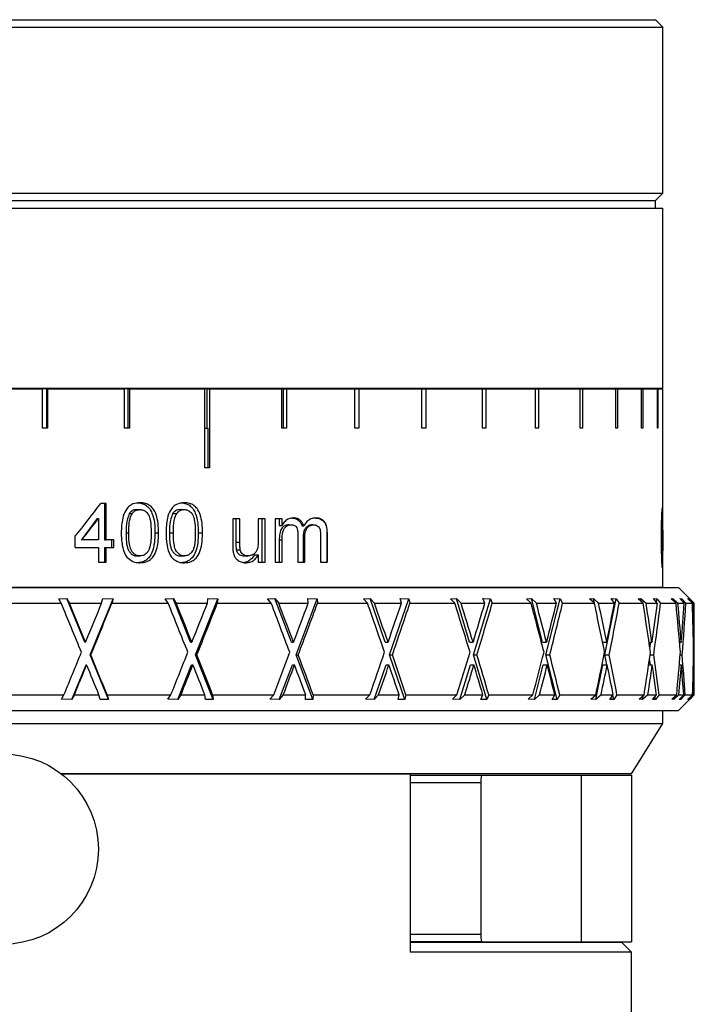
# Model space of a CAD drawing. Header units: inches. Extents: x 1.9 to 19.8, y 1.2 to 15.9.
# Tile 3 of 11: x 3.8 to 5.2, y 8.4 to 10.4. Entities that reach past the tile are written whole.
import ezdxf

# ---------------------------------------------------------------- set-up
doc = ezdxf.new("R2010")
doc.units = ezdxf.units.IN
doc.header["$MEASUREMENT"] = 0

msp = doc.modelspace()

# ---------------------------------------------------------------- linework, layer by layer
at = {"color": 7, "linetype": 'Continuous', "lineweight": 25}
for p, q in [((3.782, 10.3741), (5.0795, 10.3741)), ((5.0945, 10.3591), (5.0795, 10.3741)), ((3.782, 10.3591), (5.0945, 10.3591)), ((5.0945, 10.0291), (5.0945, 10.3591)), ((3.782, 10.0291), (5.0945, 10.0291)), ((5.0795, 10.0141), (5.0945, 10.0291)), ((3.782, 10.0141), (5.0795, 10.0141)), ((5.0795, 9.9991), (5.0795, 10.0141)), ((3.782, 9.9991), (5.0945, 9.9991)), ((5.0945, 9.6411), (5.0945, 9.9991)), ((3.7046, 9.64), (3.8594, 9.64)), ((3.782, 9.6411), (5.0945, 9.6411)), ((3.8594, 9.5613), (3.8594, 9.64)), ((3.8684, 9.64), (3.8594, 9.64)), ((3.8684, 9.5613), (3.8684, 9.64)), ((3.8684, 9.64), (3.8694, 9.64)), ((3.8694, 9.64), (3.8694, 9.5613)), ((3.8694, 9.64), (4.023, 9.64)), ((4.023, 9.5613), (4.023, 9.64)), ((4.03, 9.64), (4.023, 9.64)), ((4.03, 9.5613), (4.03, 9.64)), ((4.03, 9.64), (4.0328, 9.64)), ((4.0328, 9.64), (4.0328, 9.5613)), ((4.0328, 9.64), (4.1828, 9.64)), ((4.1828, 9.4825), (4.1828, 9.64)), ((4.1877, 9.64), (4.1828, 9.64)), ((4.1877, 9.5613), (4.1877, 9.64)), ((4.1877, 9.64), (4.1923, 9.64)), ((4.1923, 9.64), (4.1923, 9.4825)), ((4.1923, 9.64), (4.3363, 9.64)), ((4.3363, 9.5613), (4.3363, 9.64)), ((4.339, 9.64), (4.3363, 9.64)), ((4.339, 9.5613), (4.339, 9.64)), ((4.339, 9.64), (4.3453, 9.64)), ((4.3453, 9.64), (4.3453, 9.5613)), ((4.3453, 9.64), (4.481, 9.64)), ((4.481, 9.5613), (4.481, 9.64)), ((4.4814, 9.64), (4.481, 9.64)), ((4.4814, 9.5613), (4.4814, 9.64)), ((4.4814, 9.64), (4.4895, 9.64)), ((4.4895, 9.64), (4.4895, 9.5613)), ((4.4895, 9.64), (4.6147, 9.64)), ((4.6147, 9.5613), (4.6147, 9.64)), ((4.6147, 9.64), (4.6224, 9.64)), ((4.6224, 9.64), (4.6224, 9.5613)), ((4.6224, 9.64), (4.7353, 9.64)), ((4.7353, 9.5613), (4.7353, 9.64)), ((4.7353, 9.64), (4.7422, 9.64)), ((4.7422, 9.64), (4.7422, 9.5613)), ((4.7422, 9.64), (4.8409, 9.64)), ((4.8409, 9.5613), (4.8409, 9.64)), ((4.8409, 9.64), (4.8467, 9.64)), ((4.8467, 9.64), (4.8467, 9.5613)), ((4.8467, 9.64), (4.9297, 9.64)), ((4.9297, 9.5613), (4.9297, 9.64)), ((4.9297, 9.64), (4.9345, 9.64)), ((4.9345, 9.64), (4.9345, 9.5613)), ((4.9345, 9.64), (5.0005, 9.64)), ((4.9382, 9.64), (4.9382, 9.6411)), ((5.0005, 9.5613), (5.0005, 9.64)), ((5.0005, 9.64), (5.0041, 9.64)), ((5.0041, 9.64), (5.0041, 9.5613)), ((5.0041, 9.64), (5.052, 9.64)), ((5.052, 9.5613), (5.052, 9.64)), ((5.052, 9.64), (5.0545, 9.64)), ((5.0545, 9.64), (5.0545, 9.5613)), ((5.0545, 9.64), (5.0835, 9.64)), ((5.0835, 9.5613), (5.0835, 9.64)), ((5.0835, 9.64), (5.0847, 9.64)), ((5.0847, 9.64), (5.0847, 9.5613)), ((5.0847, 9.64), (5.0945, 9.64)), ((5.0945, 9.4825), (5.0945, 9.64)), ((3.8694, 9.5613), (3.8594, 9.5613)), ((4.0328, 9.5613), (4.023, 9.5613)), ((4.1828, 9.5613), (4.1892, 9.5613)), ((4.1892, 9.4825), (4.1892, 9.5613)), ((4.3453, 9.5613), (4.3363, 9.5613)), ((4.4895, 9.5613), (4.481, 9.5613)), ((4.6224, 9.5613), (4.6147, 9.5613)), ((4.7422, 9.5613), (4.7353, 9.5613)), ((4.8467, 9.5613), (4.8409, 9.5613)), ((4.9345, 9.5613), (4.9297, 9.5613)), ((5.0041, 9.5613), (5.0005, 9.5613)), ((5.0545, 9.5613), (5.052, 9.5613)), ((5.0847, 9.5613), (5.0835, 9.5613)), ((4.1923, 9.4825), (4.1828, 9.4825)), ((5.0945, 9.245), (5.0945, 9.4825)), ((5.0945, 9.4825), (5.0945, 9.4825)), ((3.9862, 9.4117), (3.9756, 9.4117)), ((3.9828, 9.4117), (3.9828, 9.3392)), ((3.9862, 9.3392), (3.9862, 9.4117)), ((3.9684, 9.3816), (3.9373, 9.3392)), ((3.9684, 9.3816), (3.9711, 9.3816)), ((3.9711, 9.3816), (3.9711, 9.3392)), ((4.0324, 9.3916), (4.0381, 9.3916)), ((4.0473, 9.3996), (4.0536, 9.3996)), ((4.1187, 9.3916), (4.1267, 9.3916)), ((4.1336, 9.3996), (4.1419, 9.3996)), ((4.2525, 9.3815), (4.2383, 9.3815)), ((4.2383, 9.3815), (4.2383, 9.3284)), ((4.2445, 9.3815), (4.2445, 9.3346)), ((4.2525, 9.3346), (4.2525, 9.3815)), ((4.303, 9.3815), (4.289, 9.3815)), ((4.289, 9.3815), (4.289, 9.3362)), ((4.2963, 9.3815), (4.2963, 9.2953)), ((4.303, 9.2953), (4.303, 9.3815)), ((4.3365, 9.3815), (4.3226, 9.3815)), ((4.3226, 9.3815), (4.3226, 9.2953)), ((4.331, 9.3815), (4.331, 9.3681)), ((4.3365, 9.3681), (4.3365, 9.3815)), ((4.331, 9.3681), (4.3365, 9.3681)), ((4.3502, 9.3694), (4.3549, 9.3694)), ((4.3762, 9.367), (4.3796, 9.367)), ((4.3976, 9.3694), (4.3998, 9.3694)), ((3.9249, 9.324), (3.9249, 9.3465)), ((4.0259, 9.3535), (4.0314, 9.3535)), ((4.0835, 9.3535), (4.0908, 9.3535)), ((4.1122, 9.3535), (4.1201, 9.3535)), ((4.1697, 9.3535), (4.1782, 9.3535)), ((4.3681, 9.3503), (4.3681, 9.2953)), ((4.3784, 9.3445), (4.3784, 9.2953)), ((4.3784, 9.3445), (4.3817, 9.3445)), ((4.3817, 9.2953), (4.3817, 9.3445)), ((4.4129, 9.3486), (4.4129, 9.2953)), ((4.4259, 9.3542), (4.4259, 9.2953)), ((4.4259, 9.3542), (4.4264, 9.3542)), ((4.4264, 9.2953), (4.4264, 9.3542)), ((3.9249, 9.324), (3.9711, 9.324)), ((3.9373, 9.3392), (3.9381, 9.3392)), ((3.9711, 9.3392), (3.9381, 9.3392)), ((3.9711, 9.324), (3.9711, 9.2953)), ((3.9828, 9.3392), (3.9862, 9.3392)), ((3.9828, 9.324), (3.9828, 9.2953)), ((3.9828, 9.324), (3.9862, 9.324)), ((4.0013, 9.3392), (3.9862, 9.3392)), ((3.9862, 9.2953), (3.9862, 9.324)), ((3.9862, 9.324), (4.0013, 9.324)), ((3.9972, 9.3392), (3.9972, 9.324)), ((4.0013, 9.324), (4.0013, 9.3392)), ((4.2445, 9.3346), (4.2525, 9.3346)), ((4.331, 9.3392), (4.3365, 9.3392)), ((4.331, 9.3392), (4.331, 9.2953)), ((4.3365, 9.2953), (4.3365, 9.3392)), ((4.0475, 9.3074), (4.0537, 9.3074)), ((4.1338, 9.3074), (4.142, 9.3074)), ((4.2453, 9.3195), (4.2533, 9.3195)), ((4.2608, 9.3074), (4.2685, 9.3074)), ((4.2819, 9.3094), (4.289, 9.3094)), ((4.289, 9.3094), (4.289, 9.2953)), ((3.9711, 9.2953), (3.9862, 9.2953)), ((4.289, 9.2953), (4.303, 9.2953)), ((4.3226, 9.2953), (4.3365, 9.2953)), ((4.3681, 9.2953), (4.3817, 9.2953)), ((4.4129, 9.2953), (4.4264, 9.2953)), ((2.4382, 9.2445), (5.1248, 9.2445)), ((2.4695, 9.245), (5.0945, 9.245)), ((5.0295, 9.2445), (5.0295, 9.245)), ((5.1248, 9.2445), (5.1257, 9.2445)), ((5.1479, 9.2223), (5.1257, 9.2445)), ((3.7827, 9.2133), (3.897, 9.2133)), ((3.8922, 9.2222), (3.9083, 9.2228)), ((3.897, 9.2133), (3.8922, 9.2222)), ((3.9083, 9.2228), (3.9134, 9.2133)), ((3.9442, 9.1356), (3.9083, 9.2228)), ((3.9134, 9.2133), (3.9773, 9.2133)), ((3.9545, 9.1105), (4.0004, 9.2221)), ((3.9773, 9.2133), (3.98, 9.2228)), ((3.98, 9.2228), (4.0004, 9.2221)), ((4.0004, 9.2221), (3.9978, 9.2133)), ((3.9978, 9.2133), (4.1099, 9.2133)), ((4.1039, 9.2222), (4.1195, 9.2228)), ((4.1099, 9.2133), (4.1039, 9.2222)), ((4.1195, 9.2228), (4.1259, 9.2133)), ((4.1542, 9.1356), (4.1195, 9.2228)), ((4.1259, 9.2133), (4.1878, 9.2133)), ((4.1642, 9.1105), (4.2087, 9.2221)), ((4.1878, 9.2133), (4.1889, 9.2228)), ((4.1889, 9.2228), (4.2087, 9.2221)), ((4.2087, 9.2221), (4.2076, 9.2133)), ((4.2076, 9.2133), (4.3148, 9.2133)), ((4.3076, 9.2222), (4.3223, 9.2228)), ((4.3148, 9.2133), (4.3076, 9.2222)), ((4.3223, 9.2228), (4.3299, 9.2133)), ((4.355, 9.1356), (4.3223, 9.2228)), ((4.3299, 9.2133), (4.3883, 9.2133)), ((4.3645, 9.1105), (4.4064, 9.2221)), ((4.3878, 9.2228), (4.4064, 9.2221)), ((4.3883, 9.2133), (4.3878, 9.2228)), ((4.4064, 9.2221), (4.4069, 9.2133)), ((4.4069, 9.2133), (4.5065, 9.2133)), ((4.4984, 9.2222), (4.5118, 9.2228)), ((4.5065, 9.2133), (4.4984, 9.2222)), ((4.5118, 9.2228), (4.5204, 9.2133)), ((4.5418, 9.1356), (4.5118, 9.2228)), ((4.5204, 9.2133), (4.5739, 9.2133)), ((4.5504, 9.1105), (4.5888, 9.2221)), ((4.5718, 9.2228), (4.5888, 9.2221)), ((4.5739, 9.2133), (4.5718, 9.2228)), ((4.5888, 9.2221), (4.5908, 9.2133)), ((4.5908, 9.2133), (4.6804, 9.2133)), ((4.6715, 9.2222), (4.6834, 9.2228)), ((4.6804, 9.2133), (4.6715, 9.2222)), ((4.6834, 9.2228), (4.6928, 9.2133)), ((4.7098, 9.1356), (4.6834, 9.2228)), ((4.6928, 9.2133), (4.74, 9.2133)), ((4.7175, 9.1105), (4.7513, 9.2221)), ((4.7363, 9.2228), (4.7513, 9.2221)), ((4.74, 9.2133), (4.7363, 9.2228)), ((4.7513, 9.2221), (4.7548, 9.2133)), ((4.7548, 9.2133), (4.8322, 9.2133)), ((4.8227, 9.2222), (4.8327, 9.2228)), ((4.8322, 9.2133), (4.8227, 9.2222)), ((4.8327, 9.2228), (4.8427, 9.2133)), ((4.855, 9.1356), (4.8327, 9.2228)), ((4.8427, 9.2133), (4.8825, 9.2133)), ((4.8614, 9.1105), (4.89, 9.2221)), ((4.8773, 9.2228), (4.89, 9.2221)), ((4.8825, 9.2133), (4.8773, 9.2228)), ((4.89, 9.2221), (4.8948, 9.2133)), ((4.8948, 9.2133), (4.9581, 9.2133)), ((4.9483, 9.2222), (4.9562, 9.2228)), ((4.9581, 9.2133), (4.9483, 9.2222)), ((4.9562, 9.2228), (4.9665, 9.2133)), ((4.9588, 9.2098), (4.9562, 9.2228)), ((4.9665, 9.2133), (4.9979, 9.2133)), ((4.9789, 9.1105), (5.0014, 9.2221)), ((4.9914, 9.2228), (5.0014, 9.2221)), ((4.9979, 9.2133), (4.9914, 9.2228)), ((5.0014, 9.2221), (5.0075, 9.2133)), ((5.0075, 9.2133), (5.055, 9.2133)), ((5.0452, 9.2222), (5.0508, 9.2228)), ((5.055, 9.2133), (5.0452, 9.2222)), ((5.0508, 9.2228), (5.0612, 9.2133)), ((5.0517, 9.2163), (5.0508, 9.2228)), ((5.0612, 9.2133), (5.0833, 9.2133)), ((5.0757, 9.2228), (5.0827, 9.2221)), ((5.0833, 9.2133), (5.0757, 9.2228)), ((5.0817, 9.2153), (5.0827, 9.2221)), ((5.0827, 9.2221), (5.0899, 9.2133)), ((5.0899, 9.2133), (5.1206, 9.2133)), ((5.111, 9.2222), (5.1141, 9.2228)), ((5.1206, 9.2133), (5.111, 9.2222)), ((5.1141, 9.2228), (5.1243, 9.2133)), ((5.1144, 9.219), (5.1141, 9.2228)), ((5.1243, 9.2133), (5.1368, 9.2133)), ((5.1281, 9.2228), (5.132, 9.2221)), ((5.1368, 9.2133), (5.1281, 9.2228)), ((5.1318, 9.2188), (5.132, 9.2221)), ((5.132, 9.2221), (5.1402, 9.2133)), ((5.1402, 9.2133), (5.1533, 9.2133)), ((5.144, 9.2222), (5.1446, 9.2228)), ((5.1533, 9.2133), (5.144, 9.2222)), ((5.1446, 9.2228), (5.1544, 9.2133)), ((5.1447, 9.2216), (5.1446, 9.2228)), ((5.1473, 9.2228), (5.1479, 9.2223)), ((5.1568, 9.2133), (5.1473, 9.2228)), ((5.1481, 9.2221), (5.157, 9.2133)), ((5.1481, 9.222), (5.1481, 9.2221)), ((5.1544, 9.2133), (5.1568, 9.2133)), ((5.157, 9.0313), (5.157, 9.2115)), ((3.9442, 9.1356), (3.9454, 9.1356)), ((3.9462, 9.1376), (3.9454, 9.1356)), ((4.1542, 9.1356), (4.1569, 9.1356)), ((4.1577, 9.1376), (4.1569, 9.1356)), ((4.355, 9.1356), (4.3593, 9.1356)), ((4.36, 9.1376), (4.3593, 9.1356)), ((4.5418, 9.1356), (4.5474, 9.1356)), ((4.548, 9.1376), (4.5474, 9.1356)), ((4.7098, 9.1356), (4.7166, 9.1356)), ((4.7172, 9.1376), (4.7166, 9.1356)), ((4.855, 9.1356), (4.8629, 9.1356)), ((4.8634, 9.1376), (4.8629, 9.1356)), ((4.9744, 9.1356), (4.9825, 9.1356)), ((4.9829, 9.1376), (4.9825, 9.1356)), ((5.0668, 9.1356), (5.0726, 9.1356)), ((5.0686, 9.1234), (5.0704, 9.1356)), ((5.0729, 9.1376), (5.0726, 9.1356)), ((5.1276, 9.1356), (5.1309, 9.1356)), ((5.1311, 9.1376), (5.1309, 9.1356)), ((5.1553, 9.1356), (5.156, 9.1356)), ((3.9545, 9.1105), (3.9557, 9.1105)), ((3.9908, 9.0221), (3.9545, 9.1105)), ((4.1994, 9.0221), (4.1642, 9.1105)), ((4.1642, 9.1105), (4.1669, 9.1105)), ((4.3977, 9.0221), (4.3645, 9.1105)), ((4.3645, 9.1105), (4.3687, 9.1105)), ((4.5808, 9.0221), (4.5504, 9.1105)), ((4.5504, 9.1105), (4.556, 9.1105)), ((4.7443, 9.0221), (4.7175, 9.1105)), ((4.7175, 9.1105), (4.7242, 9.1105)), ((4.8841, 9.0221), (4.8614, 9.1105)), ((4.8614, 9.1105), (4.8693, 9.1105)), ((4.9829, 9.0907), (4.9789, 9.1105)), ((4.9789, 9.1105), (4.9876, 9.1105)), ((5.069, 9.1105), (5.0762, 9.1105)), ((5.1289, 9.1105), (5.1329, 9.1105)), ((5.1556, 9.1105), (5.1563, 9.1105)), ((3.9179, 9.0216), (3.9463, 9.0907)), ((3.9463, 9.0907), (3.9475, 9.0907)), ((4.1287, 9.0216), (4.1563, 9.0907)), ((4.1563, 9.0907), (4.159, 9.0907)), ((4.331, 9.0216), (4.357, 9.0907)), ((4.357, 9.0907), (4.3612, 9.0907)), ((4.5198, 9.0216), (4.5436, 9.0907)), ((4.5436, 9.0907), (4.5492, 9.0907)), ((4.6904, 9.0216), (4.7114, 9.0907)), ((4.7114, 9.0907), (4.7182, 9.0907)), ((4.8387, 9.0216), (4.8564, 9.0907)), ((4.8564, 9.0907), (4.8642, 9.0907)), ((4.9609, 9.0216), (4.9749, 9.0907)), ((4.9749, 9.0907), (4.9836, 9.0907)), ((5.0661, 9.0907), (5.0734, 9.0907)), ((5.0696, 9.0907), (5.0679, 9.1029)), ((5.1272, 9.0907), (5.1313, 9.0907)), ((5.1552, 9.0907), (5.1561, 9.0907)), ((3.773, 9.0313), (3.9024, 9.0313)), ((3.8975, 9.0222), (3.9024, 9.0313)), ((3.9231, 9.0313), (3.9179, 9.0216)), ((3.9231, 9.0313), (3.9719, 9.0313)), ((3.9747, 9.0216), (3.9719, 9.0313)), ((3.9882, 9.0313), (3.9908, 9.0221)), ((3.9882, 9.0313), (4.1152, 9.0313)), ((4.109, 9.0222), (4.1152, 9.0313)), ((4.1353, 9.0313), (4.1287, 9.0216)), ((4.1353, 9.0313), (4.1826, 9.0313)), ((4.1838, 9.0216), (4.1826, 9.0313)), ((4.1983, 9.0313), (4.1994, 9.0221)), ((4.1983, 9.0313), (4.3198, 9.0313)), ((4.3124, 9.0222), (4.3198, 9.0313)), ((4.3388, 9.0313), (4.331, 9.0216)), ((4.3388, 9.0313), (4.3834, 9.0313)), ((4.383, 9.0216), (4.3834, 9.0313)), ((4.3982, 9.0313), (4.3977, 9.0221)), ((4.3982, 9.0313), (4.5111, 9.0313)), ((4.5028, 9.0222), (4.5111, 9.0313)), ((4.5286, 9.0313), (4.5198, 9.0216)), ((4.5286, 9.0313), (4.5695, 9.0313)), ((4.5673, 9.0216), (4.5695, 9.0313)), ((4.5829, 9.0313), (4.5808, 9.0221)), ((4.5829, 9.0313), (4.6845, 9.0313)), ((4.6754, 9.0222), (4.6845, 9.0313)), ((4.7001, 9.0313), (4.6904, 9.0216)), ((4.7001, 9.0313), (4.7361, 9.0313)), ((4.7324, 9.0216), (4.7361, 9.0313)), ((4.7479, 9.0313), (4.7443, 9.0221)), ((4.7479, 9.0313), (4.8357, 9.0313)), ((4.826, 9.0222), (4.8357, 9.0313)), ((4.8489, 9.0313), (4.8387, 9.0216)), ((4.8489, 9.0313), (4.8792, 9.0313)), ((4.874, 9.0216), (4.8792, 9.0313)), ((4.8891, 9.0313), (4.8841, 9.0221)), ((4.8891, 9.0313), (4.9609, 9.0313)), ((4.9509, 9.0222), (4.9609, 9.0313)), ((4.9714, 9.0313), (4.9609, 9.0216)), ((4.9714, 9.0313), (4.9954, 9.0313)), ((4.9888, 9.0216), (4.9954, 9.0313)), ((4.9967, 9.0221), (4.995, 9.0307)), ((5.003, 9.0313), (4.9967, 9.0221)), ((5.003, 9.0313), (5.0571, 9.0313)), ((5.047, 9.0222), (5.0571, 9.0313)), ((5.0647, 9.0313), (5.0541, 9.0216)), ((5.0541, 9.0216), (5.0553, 9.0297)), ((5.0647, 9.0313), (5.0816, 9.0313)), ((5.0738, 9.0216), (5.0816, 9.0313)), ((5.0869, 9.0313), (5.0794, 9.0221)), ((5.0869, 9.0313), (5.1219, 9.0313)), ((5.112, 9.0222), (5.1219, 9.0313)), ((5.1264, 9.0313), (5.116, 9.0216)), ((5.1257, 9.0001), (5.157, 9.0313)), ((5.1264, 9.0313), (5.1358, 9.0313)), ((5.127, 9.0216), (5.1358, 9.0313)), ((5.1386, 9.0313), (5.1302, 9.0221)), ((5.1386, 9.0313), (5.1537, 9.0313)), ((5.1442, 9.0222), (5.1537, 9.0313)), ((5.155, 9.0313), (5.145, 9.0216)), ((5.1471, 9.0216), (5.1567, 9.0313)), ((5.157, 9.0313), (5.1478, 9.0221)), ((5.155, 9.0313), (5.1567, 9.0313)), ((5.157, 9.0313), (5.157, 9.0313)), ((3.9179, 9.0216), (3.8975, 9.0222)), ((3.9908, 9.0221), (3.9747, 9.0216)), ((4.1287, 9.0216), (4.109, 9.0222)), ((4.1994, 9.0221), (4.1838, 9.0216)), ((4.331, 9.0216), (4.3124, 9.0222)), ((4.3977, 9.0221), (4.383, 9.0216)), ((4.5198, 9.0216), (4.5028, 9.0222)), ((4.5808, 9.0221), (4.5673, 9.0216)), ((4.6904, 9.0216), (4.6754, 9.0222)), ((4.7443, 9.0221), (4.7324, 9.0216)), ((4.8387, 9.0216), (4.826, 9.0222)), ((4.8841, 9.0221), (4.874, 9.0216)), ((4.9609, 9.0216), (4.9509, 9.0222)), ((4.9967, 9.0221), (4.9888, 9.0216)), ((5.0541, 9.0216), (5.047, 9.0222)), ((5.0794, 9.0221), (5.0738, 9.0216)), ((5.0794, 9.0221), (5.0786, 9.0276)), ((5.116, 9.0216), (5.112, 9.0222)), ((5.116, 9.0216), (5.1164, 9.0262)), ((5.1302, 9.0221), (5.127, 9.0216)), ((5.1302, 9.0221), (5.13, 9.0249)), ((5.145, 9.0216), (5.1442, 9.0222)), ((5.145, 9.0216), (5.145, 9.0229)), ((5.1478, 9.0221), (5.1471, 9.0216)), ((5.1478, 9.0221), (5.1478, 9.0223)), ((2.4382, 9.0001), (5.1248, 9.0001)), ((5.0945, 8.9991), (2.4695, 8.9991)), ((4.5367, 8.9991), (4.5367, 9.0001)), ((4.5951, 9.0001), (4.5951, 8.9991)), ((4.7007, 9.0001), (4.7007, 8.9991)), ((4.9461, 8.9991), (4.9471, 9.0001)), ((5.0945, 8.9741), (5.0945, 8.9991)), ((5.1248, 9.0001), (5.1257, 9.0001)), ((2.4695, 8.9741), (5.0945, 8.9741)), ((5.032, 8.8741), (5.0945, 8.9741)), ((3.8969, 8.8741), (4.5915, 8.8741)), ((5.032, 8.8741), (3.8969, 8.8741)), ((4.5915, 8.8741), (4.5915, 8.5191)), ((4.5915, 8.8711), (4.7331, 8.8711)), ((4.732, 8.8561), (4.5915, 8.8561)), ((4.732, 8.8561), (4.732, 8.5551)), ((4.7331, 8.8711), (4.932, 8.8711)), ((4.932, 8.8711), (4.932, 8.5401)), ((4.932, 8.8711), (5.032, 8.8711)), ((5.032, 8.8711), (5.032, 8.5401)), ((4.5915, 8.5551), (4.732, 8.5551)), ((4.7331, 8.5401), (4.5915, 8.5401)), ((4.7331, 8.5401), (4.932, 8.5401)), ((4.932, 8.5401), (5.032, 8.5401)), ((4.5915, 8.5391), (5.012, 8.5391)), ((5.032, 8.5191), (5.012, 8.5391)), ((5.032, 8.5191), (4.5915, 8.5191)), ((5.032, 8.2941), (5.032, 8.5191))]:
    msp.add_line(p, q, dxfattribs=at)
msp.add_circle((3.782, 8.7241), 0.189, dxfattribs=at)
for centre, start, end in [((4.832, 8.8561), 171.3731, 180), ((4.832, 8.5551), 180, 188.6269)]:
    msp.add_arc(centre, 0.1, start, end, dxfattribs=at)
for centre, major_axis, ratio, start_param, end_param in [((3.782, 9.6932), (1.2868, 1.6913), 0.152912, 4.623141, 4.662139), ((3.782, 9.669), (1.2868, 1.6912), 0.152913, 4.633269, 4.658638), ((3.782, 9.094), (-1.3678, 3.319), 0.042293, 4.701532, 4.730909), ((3.782, 9.1336), (-1.3678, 3.319), 0.042293, 4.695556, 4.718951), ((3.782, 9.1376), (1.3678, 3.319), 0.042293, 4.729817, 4.752617), ((3.782, 9.0874), (1.3678, 3.319), 0.042293, 4.73678, 4.76774), ((3.782, 9.094), (-1.3364, 3.317), 0.097529, 4.679686, 4.709063), ((3.782, 9.1336), (-1.3364, 3.317), 0.097529, 4.673709, 4.697105), ((3.782, 9.1376), (1.3364, 3.317), 0.097529, 4.751663, 4.774464), ((3.782, 9.0874), (1.3364, 3.317), 0.097529, 4.758626, 4.789586), ((3.782, 9.094), (-1.2793, 3.3138), 0.15206, 4.660323, 4.6897), ((3.782, 9.1336), (-1.2793, 3.3138), 0.15206, 4.654346, 4.677742), ((3.782, 9.1376), (1.2793, 3.3138), 0.15206, 4.771026, 4.793827), ((3.782, 9.0874), (1.2793, 3.3138), 0.15206, 4.777989, 4.808949), ((3.782, 9.094), (-1.1953, 3.3105), 0.205278, 4.644974, 4.674351), ((3.782, 9.1336), (-1.1953, 3.3105), 0.205278, 4.638997, 4.662393), ((3.782, 9.1376), (1.1953, 3.3105), 0.205278, 4.786375, 4.809176), ((3.782, 9.0874), (1.1953, 3.3105), 0.205278, 4.793338, 4.824298), ((3.782, 9.094), (-1.0826, 3.3079), 0.256276, 4.635285, 4.664662), ((3.782, 9.1336), (-1.0826, 3.3079), 0.256276, 4.629309, 4.652704), ((3.782, 9.1376), (1.0826, 3.3079), 0.256276, 4.796063, 4.818864), ((3.782, 9.0874), (1.0826, 3.3079), 0.256276, 4.803027, 4.833987), ((3.782, 9.094), (-0.939, 3.3073), 0.303713, 4.632944, 4.662321), ((3.782, 9.1336), (-0.939, 3.3073), 0.303713, 4.626968, 4.650363), ((3.782, 9.1376), (0.939, 3.3073), 0.303713, 4.798405, 4.821205), ((3.782, 9.0874), (0.939, 3.3073), 0.303713, 4.805368, 4.836328), ((3.782, 9.094), (-0.7629, 3.3091), 0.345704, 4.639427, 4.668804), ((3.782, 9.1336), (-0.7629, 3.3091), 0.345704, 4.633451, 4.656846), ((3.782, 9.1376), (0.7629, 3.3091), 0.345704, 4.791922, 4.814722), ((3.782, 9.0874), (0.7629, 3.3091), 0.345704, 4.798885, 4.829845), ((3.782, 9.094), (-0.5544, 3.3129), 0.379815, 4.655482, 4.684859), ((3.782, 9.1336), (-0.5544, 3.3129), 0.379815, 4.649506, 4.672902), ((3.782, 9.1376), (0.5544, 3.3129), 0.379815, 4.775866, 4.798667), ((3.782, 9.0874), (0.5544, 3.3129), 0.379815, 4.78283, 4.81379), ((3.782, 9.094), (-0.3176, 3.3171), 0.403316, 4.680368, 4.709745), ((3.782, 9.1336), (-0.3176, 3.3171), 0.403316, 4.674391, 4.697787), ((3.782, 9.1376), (0.3176, 3.3171), 0.403316, 4.750981, 4.773782), ((3.782, 9.0874), (0.3176, 3.3171), 0.403316, 4.757945, 4.788904), ((3.782, 9.094), (-0.062, 3.3194), 0.413804, 4.711229, 4.740607), ((3.782, 9.1336), (-0.062, 3.3194), 0.413804, 4.705253, 4.728649), ((3.782, 9.1376), (0.062, 3.3194), 0.413804, 4.719525, 4.74292), ((3.782, 9.0874), (0.062, 3.3194), 0.413804, 4.727083, 4.758042), ((3.782, 9.1376), (1.3678, 3.319), 0.042293, 4.697797, 4.723246), ((3.782, 9.1336), (-1.3678, 3.319), 0.042293, 4.664131, 4.687998), ((3.782, 9.1376), (1.3364, 3.317), 0.097529, 4.719643, 4.745092), ((3.782, 9.1336), (-1.3364, 3.317), 0.097529, 4.642285, 4.666152), ((3.782, 9.1376), (1.2793, 3.3138), 0.15206, 4.739006, 4.764455), ((3.782, 9.1336), (-1.2793, 3.3138), 0.15206, 4.622922, 4.646789), ((3.782, 9.1376), (1.1953, 3.3105), 0.205278, 4.754355, 4.779804), ((3.782, 9.1336), (-1.1953, 3.3105), 0.205278, 4.607573, 4.63144), ((3.782, 9.1376), (1.0826, 3.3079), 0.256276, 4.764044, 4.789493), ((3.782, 9.1336), (-1.0826, 3.3079), 0.256276, 4.597884, 4.621751), ((3.782, 9.1376), (0.939, 3.3073), 0.303713, 4.766385, 4.791834), ((3.782, 9.1336), (-0.939, 3.3073), 0.303713, 4.595543, 4.61941), ((3.782, 9.1376), (0.7629, 3.3091), 0.345704, 4.759902, 4.785351), ((3.782, 9.1336), (-0.7629, 3.3091), 0.345704, 4.602026, 4.625893), ((3.782, 9.1376), (0.5544, 3.3129), 0.379815, 4.743847, 4.769296), ((3.782, 9.1336), (-0.5544, 3.3129), 0.379815, 4.618081, 4.641948), ((3.782, 9.1376), (0.3176, 3.3171), 0.403316, 4.718961, 4.74441), ((3.782, 9.1336), (-0.3176, 3.3171), 0.403316, 4.642967, 4.666833), ((3.782, 9.1376), (0.062, 3.3194), 0.413804, 4.6881, 4.713548), ((3.782, 9.1336), (-0.062, 3.3194), 0.413804, 4.673829, 4.697695), ((3.782, 9.0874), (1.3678, 3.319), 0.042293, 4.712917, 4.730804), ((3.782, 9.094), (-1.3678, 3.319), 0.042293, 4.676087, 4.693974), ((3.782, 9.0874), (1.3364, 3.317), 0.097529, 4.734764, 4.75265), ((3.782, 9.094), (-1.3364, 3.317), 0.097529, 4.654241, 4.672128), ((3.782, 9.0874), (1.2793, 3.3138), 0.15206, 4.754127, 4.772013), ((3.782, 9.094), (-1.2793, 3.3138), 0.15206, 4.634878, 4.652765), ((3.782, 9.0874), (1.1953, 3.3105), 0.205278, 4.769475, 4.787362), ((3.782, 9.094), (-1.1953, 3.3105), 0.205278, 4.619529, 4.637416), ((3.782, 9.0874), (1.0826, 3.3079), 0.256276, 4.779164, 4.79705), ((3.782, 9.094), (-1.0826, 3.3079), 0.256276, 4.609841, 4.627728), ((3.782, 9.0874), (0.939, 3.3073), 0.303713, 4.781505, 4.799392), ((3.782, 9.094), (-0.939, 3.3073), 0.303713, 4.607499, 4.625386), ((3.782, 9.0874), (0.7629, 3.3091), 0.345704, 4.775022, 4.792909), ((3.782, 9.094), (-0.7629, 3.3091), 0.345704, 4.613982, 4.631869), ((3.782, 9.0874), (0.5544, 3.3129), 0.379815, 4.758967, 4.776853), ((3.782, 9.094), (-0.5544, 3.3129), 0.379815, 4.630038, 4.647925), ((3.782, 9.0874), (0.3176, 3.3171), 0.403316, 4.734082, 4.751968), ((3.782, 9.094), (-0.3176, 3.3171), 0.403316, 4.654923, 4.67281), ((3.782, 9.0874), (0.062, 3.3194), 0.413804, 4.70322, 4.721106), ((3.782, 9.094), (-0.062, 3.3194), 0.413804, 4.685785, 4.703672)]:
    msp.add_ellipse(centre, major_axis=major_axis, ratio=ratio, start_param=start_param, end_param=end_param, dxfattribs=at)
for points, knots in [([(4.0537, 9.4132), (4.0489, 9.4128), (4.0409, 9.4122), (4.0311, 9.4059), (4.0236, 9.3964), (4.0172, 9.3786), (4.0167, 9.3633), (4.0164, 9.3535)], [0, 0, 0, 0, 0.181474, 0.305343, 0.428968, 0.632472, 1, 1, 1, 1]), ([(4.0475, 9.4132), (4.0507, 9.413), (4.057, 9.4126), (4.0659, 9.4086), (4.0731, 9.4018), (4.079, 9.3898), (4.0832, 9.3735), (4.0834, 9.3602), (4.0835, 9.3535)], [0, 0, 0, 0, 0.125019, 0.249935, 0.374635, 0.499696, 0.749581, 1, 1, 1, 1]), ([(4.0908, 9.3535), (4.0906, 9.3597), (4.0903, 9.372), (4.0867, 9.3884), (4.0809, 9.401), (4.073, 9.4084), (4.064, 9.4125), (4.0573, 9.413), (4.0537, 9.4132)], [0, 0, 0, 0, 0.23145, 0.461308, 0.626533, 0.745441, 0.863794, 1, 1, 1, 1]), ([(4.142, 9.4132), (4.1373, 9.4128), (4.1294, 9.4122), (4.1198, 9.4058), (4.1125, 9.3963), (4.1062, 9.3785), (4.1058, 9.3633), (4.1055, 9.3535)], [0, 0, 0, 0, 0.181897, 0.305537, 0.428931, 0.6342, 1, 1, 1, 1]), ([(4.1338, 9.4132), (4.137, 9.413), (4.1433, 9.4126), (4.1522, 9.4086), (4.1594, 9.4018), (4.1652, 9.3898), (4.1694, 9.3735), (4.1696, 9.3602), (4.1697, 9.3535)], [0, 0, 0, 0, 0.125019, 0.249935, 0.374635, 0.499696, 0.749581, 1, 1, 1, 1]), ([(4.1782, 9.3535), (4.1781, 9.3597), (4.1778, 9.372), (4.1742, 9.3884), (4.1686, 9.401), (4.1608, 9.4084), (4.152, 9.4125), (4.1455, 9.413), (4.142, 9.4132)], [0, 0, 0, 0, 0.231757, 0.46193, 0.627626, 0.746504, 0.864835, 1, 1, 1, 1]), ([(5.0932, 9.4029), (5.093, 9.4024), (5.0926, 9.4018), (5.092, 9.3954), (5.0915, 9.386), (5.0911, 9.3684), (5.091, 9.3532), (5.091, 9.3435)], [0, 0, 0, 0, 0.181868, 0.305528, 0.428942, 0.6341, 1, 1, 1, 1]), ([(5.0943, 9.3435), (5.0943, 9.3496), (5.0943, 9.3618), (5.0943, 9.3781), (5.0941, 9.3907), (5.0939, 9.398), (5.0936, 9.4021), (5.0934, 9.4026), (5.0932, 9.4029)], [0, 0, 0, 0, 0.23174, 0.461895, 0.627563, 0.746437, 0.864764, 1, 1, 1, 1]), ([(4.0324, 9.3916), (4.0301, 9.3847), (4.0259, 9.3724), (4.0259, 9.3593), (4.0259, 9.3535)], [0, 0, 0, 0, 0.558059, 1, 1, 1, 1]), ([(4.0314, 9.3535), (4.0314, 9.3568), (4.0315, 9.3633), (4.0325, 9.3751), (4.0343, 9.385), (4.0375, 9.3905), (4.0381, 9.3916)], [0, 0, 0, 0, 0.251258, 0.502696, 0.909192, 1, 1, 1, 1]), ([(4.0473, 9.3996), (4.0457, 9.3995), (4.0425, 9.3993), (4.037, 9.3969), (4.0342, 9.3936), (4.0324, 9.3916)], [0, 0, 0, 0, 0.280453, 0.560688, 1, 1, 1, 1]), ([(4.0381, 9.3916), (4.0398, 9.3935), (4.0428, 9.3969), (4.0486, 9.3993), (4.052, 9.3995), (4.0536, 9.3996)], [0, 0, 0, 0, 0.418205, 0.744541, 1, 1, 1, 1]), ([(4.0536, 9.3996), (4.0558, 9.3994), (4.0603, 9.399), (4.0664, 9.395), (4.0717, 9.3884), (4.0756, 9.374), (4.0758, 9.362), (4.076, 9.3535)], [0, 0, 0, 0, 0.1184043, 0.2378341, 0.3757303, 0.5564104, 1, 1, 1, 1]), ([(4.1187, 9.3916), (4.1164, 9.3847), (4.1122, 9.3724), (4.1122, 9.3593), (4.1122, 9.3535)], [0, 0, 0, 0, 0.558059, 1, 1, 1, 1]), ([(4.1336, 9.3996), (4.132, 9.3995), (4.1287, 9.3993), (4.1233, 9.3969), (4.1204, 9.3936), (4.1187, 9.3916)], [0, 0, 0, 0, 0.2804532, 0.5606885, 1, 1, 1, 1]), ([(4.1201, 9.3535), (4.1202, 9.3568), (4.1202, 9.3633), (4.1213, 9.3751), (4.123, 9.385), (4.1262, 9.3906), (4.1267, 9.3916)], [0, 0, 0, 0, 0.251338, 0.502855, 0.910988, 1, 1, 1, 1]), ([(4.1267, 9.3916), (4.1277, 9.3927), (4.1299, 9.3955), (4.1347, 9.3987), (4.1391, 9.3996), (4.1415, 9.3996), (4.1419, 9.3996)], [0, 0, 0, 0, 0.246034, 0.60116, 0.93657, 1, 1, 1, 1]), ([(4.1419, 9.3996), (4.144, 9.3994), (4.1484, 9.399), (4.1544, 9.3951), (4.1596, 9.3884), (4.1634, 9.3741), (4.1636, 9.3621), (4.1638, 9.3535)], [0, 0, 0, 0, 0.117599, 0.23621, 0.37426, 0.554727, 1, 1, 1, 1]), ([(4.3589, 9.383), (4.3559, 9.3827), (4.3498, 9.3821), (4.3422, 9.3766), (4.3383, 9.3713), (4.3366, 9.3684), (4.3365, 9.3681)], [0, 0, 0, 0, 0.327597, 0.65815, 0.963051, 1, 1, 1, 1]), ([(4.3544, 9.383), (4.3571, 9.3828), (4.3624, 9.3825), (4.3692, 9.3787), (4.3739, 9.3732), (4.3754, 9.3691), (4.3762, 9.367)], [0, 0, 0, 0, 0.2801764, 0.559511, 0.7796627, 1, 1, 1, 1]), ([(4.3796, 9.367), (4.3786, 9.3697), (4.3768, 9.3746), (4.3716, 9.3798), (4.3655, 9.3826), (4.3611, 9.3829), (4.3589, 9.383)], [0, 0, 0, 0, 0.283147, 0.518317, 0.753627, 1, 1, 1, 1]), ([(4.4031, 9.383), (4.4, 9.3827), (4.3937, 9.382), (4.3854, 9.3759), (4.3816, 9.37), (4.3796, 9.367)], [0, 0, 0, 0, 0.324831, 0.65272, 1, 1, 1, 1]), ([(4.401, 9.383), (4.405, 9.3827), (4.413, 9.3821), (4.422, 9.3742), (4.4255, 9.364), (4.4258, 9.3575), (4.4259, 9.3542)], [0, 0, 0, 0, 0.280317, 0.558226, 0.778715, 1, 1, 1, 1]), ([(4.4264, 9.3542), (4.4262, 9.3587), (4.4258, 9.3656), (4.4221, 9.3742), (4.4174, 9.3793), (4.4108, 9.3825), (4.4059, 9.3828), (4.4031, 9.383)], [0, 0, 0, 0, 0.297262, 0.462599, 0.628786, 0.783758, 1, 1, 1, 1]), ([(5.0924, 9.3813), (5.0925, 9.3824), (5.0926, 9.3853), (5.0929, 9.3883), (5.0931, 9.3893), (5.0932, 9.3893), (5.0932, 9.3893)], [0, 0, 0, 0, 0.245969, 0.601177, 0.936648, 1, 1, 1, 1]), ([(5.0932, 9.3893), (5.0933, 9.3891), (5.0935, 9.3887), (5.0937, 9.3848), (5.0939, 9.3782), (5.094, 9.3639), (5.094, 9.352), (5.094, 9.3435)], [0, 0, 0, 0, 0.117646, 0.236307, 0.374344, 0.554823, 1, 1, 1, 1]), ([(4.3502, 9.3694), (4.347, 9.3689), (4.342, 9.3681), (4.3368, 9.3638), (4.333, 9.3581), (4.3312, 9.3495), (4.331, 9.3426), (4.331, 9.3392)], [0, 0, 0, 0, 0.248501, 0.373773, 0.499102, 0.749002, 1, 1, 1, 1]), ([(4.3365, 9.3392), (4.3365, 9.343), (4.3367, 9.3497), (4.3386, 9.3583), (4.3421, 9.3641), (4.3467, 9.3675), (4.3511, 9.3692), (4.3539, 9.3694), (4.3549, 9.3694)], [0, 0, 0, 0, 0.276318, 0.483717, 0.62903, 0.774937, 0.920852, 1, 1, 1, 1]), ([(4.3549, 9.3694), (4.357, 9.3692), (4.3601, 9.369), (4.3638, 9.3665), (4.3662, 9.363), (4.3678, 9.3574), (4.368, 9.3529), (4.3681, 9.3503)], [0, 0, 0, 0, 0.245641, 0.376893, 0.508076, 0.715396, 1, 1, 1, 1]), ([(4.3976, 9.3694), (4.3954, 9.3692), (4.3911, 9.3689), (4.3853, 9.3654), (4.3791, 9.3578), (4.3787, 9.35), (4.3784, 9.3445)], [0, 0, 0, 0, 0.187283, 0.374334, 0.56118, 1, 1, 1, 1]), ([(4.3817, 9.3445), (4.3819, 9.3484), (4.3822, 9.3544), (4.3853, 9.362), (4.3895, 9.3664), (4.3946, 9.369), (4.3981, 9.3693), (4.3998, 9.3694)], [0, 0, 0, 0, 0.31729, 0.494613, 0.673193, 0.841981, 1, 1, 1, 1]), ([(4.3998, 9.3694), (4.4014, 9.3693), (4.4045, 9.369), (4.4082, 9.3666), (4.4108, 9.3636), (4.4129, 9.3575), (4.4129, 9.3524), (4.4129, 9.3486)], [0, 0, 0, 0, 0.186124, 0.348262, 0.482581, 0.617049, 1, 1, 1, 1]), ([(5.092, 9.3435), (5.092, 9.3468), (5.092, 9.3533), (5.0921, 9.3649), (5.0922, 9.3747), (5.0924, 9.3803), (5.0924, 9.3813)], [0, 0, 0, 0, 0.251333, 0.502844, 0.910865, 1, 1, 1, 1]), ([(4.0164, 9.3535), (4.0165, 9.3493), (4.0166, 9.3408), (4.0186, 9.3258), (4.0222, 9.3134), (4.0268, 9.3065), (4.0277, 9.3052)], [0, 0, 0, 0, 0.251181, 0.502687, 0.905188, 1, 1, 1, 1]), ([(4.0259, 9.3535), (4.026, 9.3487), (4.0261, 9.3392), (4.0276, 9.3273), (4.0306, 9.3181), (4.0349, 9.3125), (4.0406, 9.3081), (4.0452, 9.3077), (4.0475, 9.3074)], [0, 0, 0, 0, 0.250525, 0.500809, 0.625902, 0.750761, 0.875415, 1, 1, 1, 1]), ([(4.0537, 9.3074), (4.0515, 9.3076), (4.0471, 9.308), (4.041, 9.3121), (4.0356, 9.3186), (4.0317, 9.333), (4.0315, 9.345), (4.0314, 9.3535)], [0, 0, 0, 0, 0.1171489, 0.2352402, 0.3743123, 0.5544347, 1, 1, 1, 1]), ([(4.0835, 9.3535), (4.0833, 9.3468), (4.0829, 9.3335), (4.0793, 9.317), (4.073, 9.3054), (4.066, 9.2984), (4.057, 9.2944), (4.0507, 9.294), (4.0475, 9.2938)], [0, 0, 0, 0, 0.250479, 0.500353, 0.625387, 0.750173, 0.874968, 1, 1, 1, 1]), ([(4.0537, 9.2938), (4.0585, 9.2942), (4.0665, 9.2949), (4.0762, 9.3011), (4.0835, 9.3104), (4.09, 9.3281), (4.0904, 9.3435), (4.0908, 9.3535)], [0, 0, 0, 0, 0.180492, 0.303643, 0.426652, 0.626235, 1, 1, 1, 1]), ([(4.076, 9.3535), (4.0759, 9.3487), (4.0758, 9.3393), (4.0742, 9.327), (4.0708, 9.3169), (4.0653, 9.311), (4.0592, 9.3078), (4.0555, 9.3075), (4.0537, 9.3074)], [0, 0, 0, 0, 0.251437, 0.49106, 0.645033, 0.80087, 0.906929, 1, 1, 1, 1]), ([(4.1055, 9.3535), (4.1055, 9.3493), (4.1057, 9.3408), (4.1076, 9.3257), (4.1111, 9.3133), (4.1157, 9.3065), (4.1166, 9.3052)], [0, 0, 0, 0, 0.251316, 0.502954, 0.906907, 1, 1, 1, 1]), ([(4.1122, 9.3535), (4.1123, 9.3487), (4.1124, 9.3392), (4.1139, 9.3273), (4.1168, 9.3181), (4.1212, 9.3125), (4.1269, 9.3081), (4.1315, 9.3077), (4.1338, 9.3074)], [0, 0, 0, 0, 0.250525, 0.500809, 0.625902, 0.750761, 0.875415, 1, 1, 1, 1]), ([(4.142, 9.3074), (4.1399, 9.3076), (4.1355, 9.308), (4.1296, 9.3121), (4.1243, 9.3185), (4.1205, 9.333), (4.1203, 9.345), (4.1201, 9.3535)], [0, 0, 0, 0, 0.116112, 0.233155, 0.372602, 0.552444, 1, 1, 1, 1]), ([(4.1697, 9.3535), (4.1696, 9.3468), (4.1692, 9.3335), (4.1656, 9.317), (4.1593, 9.3054), (4.1522, 9.2984), (4.1433, 9.2944), (4.137, 9.294), (4.1338, 9.2938)], [0, 0, 0, 0, 0.250479, 0.500353, 0.625387, 0.750173, 0.874968, 1, 1, 1, 1]), ([(4.142, 9.2938), (4.1467, 9.2942), (4.1545, 9.2949), (4.164, 9.3011), (4.1711, 9.3105), (4.1774, 9.3282), (4.1779, 9.3435), (4.1782, 9.3535)], [0, 0, 0, 0, 0.180801, 0.303586, 0.426203, 0.626665, 1, 1, 1, 1]), ([(4.1638, 9.3535), (4.1637, 9.3487), (4.1636, 9.3393), (4.1621, 9.327), (4.1587, 9.3169), (4.1533, 9.311), (4.1474, 9.3078), (4.1437, 9.3075), (4.142, 9.3074)], [0, 0, 0, 0, 0.251748, 0.491601, 0.645962, 0.802204, 0.907564, 1, 1, 1, 1]), ([(5.091, 9.3435), (5.091, 9.3393), (5.091, 9.3309), (5.0912, 9.3159), (5.0914, 9.3036), (5.0917, 9.2967), (5.0918, 9.2954)], [0, 0, 0, 0, 0.251306, 0.5029345, 0.9067859, 1, 1, 1, 1]), ([(5.0932, 9.2977), (5.0931, 9.2979), (5.0929, 9.2983), (5.0926, 9.3023), (5.0923, 9.3087), (5.0921, 9.3231), (5.092, 9.335), (5.092, 9.3435)], [0, 0, 0, 0, 0.1161791, 0.233291, 0.3727165, 0.5525787, 1, 1, 1, 1]), ([(5.0932, 9.2842), (5.0934, 9.2846), (5.0937, 9.2852), (5.094, 9.2914), (5.0942, 9.3007), (5.0943, 9.3183), (5.0943, 9.3335), (5.0943, 9.3435)], [0, 0, 0, 0, 0.180784, 0.303585, 0.426219, 0.626625, 1, 1, 1, 1]), ([(5.094, 9.3435), (5.094, 9.3387), (5.094, 9.3294), (5.094, 9.3172), (5.0939, 9.3071), (5.0937, 9.3013), (5.0934, 9.2981), (5.0933, 9.2978), (5.0932, 9.2977)], [0, 0, 0, 0, 0.25173, 0.491567, 0.645905, 0.802124, 0.907524, 1, 1, 1, 1]), ([(4.2383, 9.3284), (4.2383, 9.3272), (4.2383, 9.325), (4.2384, 9.3204), (4.2388, 9.317), (4.2391, 9.3148)], [0, 0, 0, 0, 0.250362, 0.500757, 1, 1, 1, 1]), ([(4.2445, 9.3346), (4.2445, 9.3318), (4.2445, 9.3267), (4.2451, 9.3217), (4.2453, 9.3195)], [0, 0, 0, 0, 0.560241, 1, 1, 1, 1]), ([(4.2533, 9.3195), (4.2531, 9.3208), (4.2527, 9.3233), (4.2525, 9.3283), (4.2525, 9.3321), (4.2525, 9.3346)], [0, 0, 0, 0, 0.2509402, 0.5014376, 1, 1, 1, 1]), ([(4.289, 9.3362), (4.2889, 9.3319), (4.2888, 9.3254), (4.2861, 9.3171), (4.2817, 9.3117), (4.2756, 9.3081), (4.2708, 9.3077), (4.2685, 9.3074)], [0, 0, 0, 0, 0.309353, 0.469241, 0.630371, 0.817735, 1, 1, 1, 1]), ([(4.0277, 9.3052), (4.031, 9.3021), (4.0369, 9.2964), (4.0467, 9.294), (4.0521, 9.2939), (4.0537, 9.2938)], [0, 0, 0, 0, 0.446138, 0.826579, 1, 1, 1, 1]), ([(4.1166, 9.3052), (4.1192, 9.3025), (4.1244, 9.2973), (4.1338, 9.2942), (4.1397, 9.2939), (4.142, 9.2938)], [0, 0, 0, 0, 0.3776735, 0.7575599, 1, 1, 1, 1]), ([(4.2391, 9.3148), (4.2398, 9.3119), (4.2411, 9.3066), (4.246, 9.3), (4.2529, 9.2958), (4.2595, 9.294), (4.2635, 9.2938), (4.2647, 9.2938)], [0, 0, 0, 0, 0.2391169, 0.4256109, 0.6572507, 0.9005545, 1, 1, 1, 1]), ([(4.2453, 9.3195), (4.246, 9.3175), (4.2473, 9.3136), (4.2527, 9.3084), (4.2577, 9.3078), (4.2608, 9.3074)], [0, 0, 0, 0, 0.280864, 0.561194, 1, 1, 1, 1]), ([(4.2685, 9.3074), (4.266, 9.3077), (4.2619, 9.3081), (4.2572, 9.3115), (4.2545, 9.3153), (4.2536, 9.3182), (4.2533, 9.3195)], [0, 0, 0, 0, 0.363793, 0.587153, 0.810938, 1, 1, 1, 1]), ([(4.2819, 9.3094), (4.2783, 9.3045), (4.2719, 9.2957), (4.2615, 9.2944), (4.257, 9.2938)], [0, 0, 0, 0, 0.559466, 1, 1, 1, 1]), ([(4.2647, 9.2938), (4.268, 9.2941), (4.2746, 9.2948), (4.2833, 9.3007), (4.2871, 9.3065), (4.289, 9.3094)], [0, 0, 0, 0, 0.33181, 0.666767, 1, 1, 1, 1]), ([(5.0918, 9.2954), (5.092, 9.2928), (5.0923, 9.2876), (5.0928, 9.2845), (5.0931, 9.2843), (5.0932, 9.2842)], [0, 0, 0, 0, 0.377747, 0.757703, 1, 1, 1, 1])]:
    msp.add_open_spline(points, degree=3, knots=knots, dxfattribs=at)

doc.saveas('drawing.dxf')
